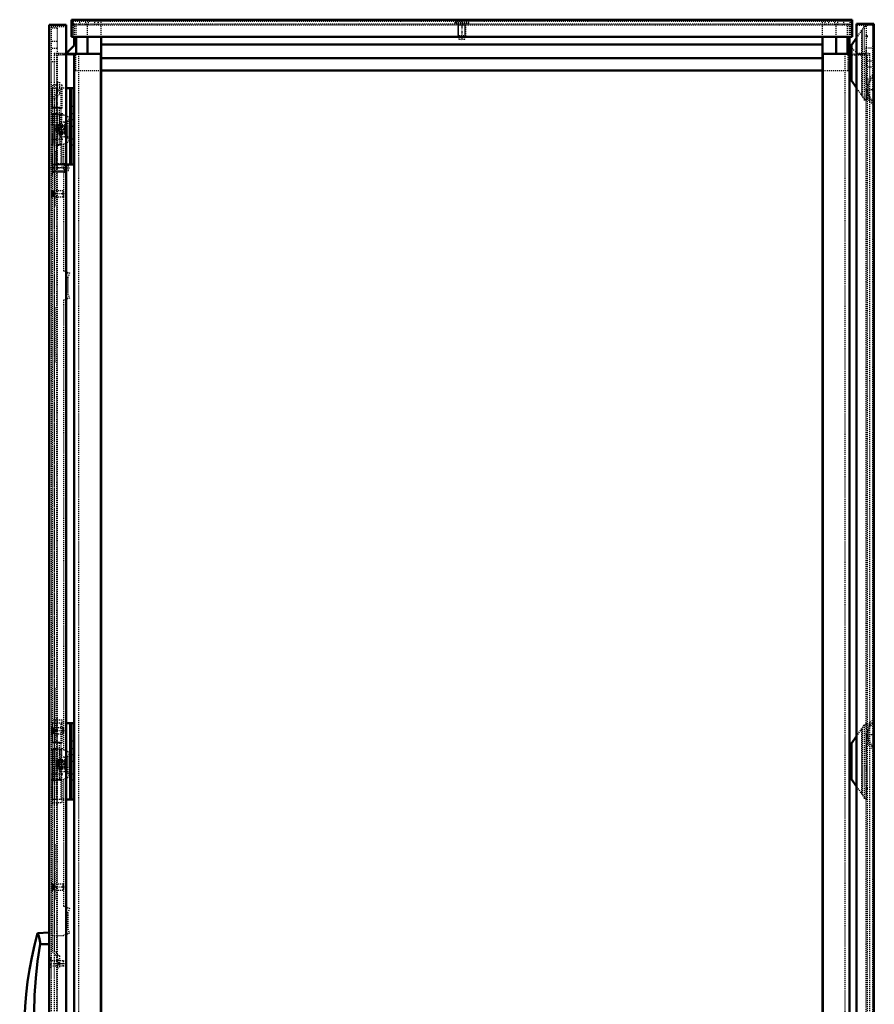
# Model space of a CAD drawing. Header units: millimetres. Extents: x -4 to 3283, y -42 to 4073.
# Tile 6 of 10: x -4 to 836, y 1965 to 2935. Entities that reach past the tile are written whole.
import ezdxf

# ---------------------------------------------------------------- set-up
doc = ezdxf.new("R2010")
doc.units = ezdxf.units.MM
doc.linetypes.add('Center', pattern=[1.5, 0.45, -0.5, 0.05, -0.5])
doc.linetypes.add('Dashed', pattern=[2, 1, -1])
for name, color, linetype, lineweight in [('2d ConnectionPoints', 7, 'Continuous', 50), ('AM_0', 7, 'Continuous', 50), ('AM_5', 3, 'Continuous', 25), ('AM_7', 7, 'Center', 25), ('AM_9', 6, 'Dashed', 25)]:
    doc.layers.add(name, color=color, linetype=linetype, lineweight=lineweight)

# ---------------------------------------------------------------- blocks, each defined once
blk = doc.blocks.new('13_CCR048R5_0__Roof_plate_0_in_MCS20048R5_0__1300')
at = {"layer": 'AM_0'}
for p, q in [((46.6, 2917.62), (46.6, 2934.62)), ((46.6, 2934.62), (814.6, 2934.62)), ((814.6, 2917.62), (814.6, 2934.62)), ((46.6, 2917.62), (814.6, 2917.62))]:
    blk.add_line(p, q, dxfattribs=at)
at = {"layer": 'AM_5'}
for p, q in [((426.6, 2929.62), (434.6, 2929.62)), ((427.37, 2917.92), (427.37, 2929.62)), ((433.83, 2917.92), (433.83, 2929.62))]:
    blk.add_line(p, q, dxfattribs=at)
at = {"layer": 'AM_7'}
blk.add_line((430.6, 2934.02), (430.6, 2914.22), dxfattribs=at)
at = {"layer": 'AM_9'}
for p, q in [((48.1, 2933.12), (813.1, 2933.12)), ((48.1, 2933.12), (48.1, 2917.62)), ((48.35, 2929.62), (48.35, 2933.12)), ((48.35, 2929.62), (812.85, 2929.62)), ((54.85, 2929.62), (54.85, 2933.12)), ((60.58, 2929.62), (60.58, 2933.12)), ((63.42, 2929.62), (63.42, 2933.12)), ((69.53, 2929.62), (69.53, 2933.12)), ((72.95, 2929.62), (72.95, 2933.12)), ((73.02, 2929.62), (73.02, 2933.12)), ((75.59, 2929.62), (75.59, 2933.12)), ((437.6, 2932.12), (423.6, 2932.12)), ((423.6, 2932.12), (423.6, 2930.92)), ((437.6, 2930.92), (423.6, 2930.92)), ((426.1, 2933.12), (426.1, 2932.12)), ((426.6, 2930.92), (426.6, 2918.69)), ((434.6, 2918.69), (434.6, 2930.92)), ((435.1, 2932.12), (435.1, 2933.12)), ((437.6, 2930.92), (437.6, 2932.12)), ((785.61, 2929.62), (785.61, 2933.12)), ((788.18, 2929.62), (788.18, 2933.12)), ((788.25, 2929.62), (788.25, 2933.12)), ((791.67, 2929.62), (791.67, 2933.12)), ((797.78, 2929.62), (797.78, 2933.12)), ((800.62, 2929.62), (800.62, 2933.12)), ((806.35, 2929.62), (806.35, 2933.12)), ((812.85, 2929.62), (812.85, 2933.12)), ((813.1, 2917.62), (813.1, 2933.12)), ((434.6, 2918.69), (426.6, 2918.69)), ((426.6, 2918.69), (427.1, 2918.19)), ((427.1, 2918.19), (427.85, 2915.12)), ((434.1, 2918.19), (427.1, 2918.19)), ((433.35, 2915.12), (434.1, 2918.19)), ((434.1, 2918.19), (434.6, 2918.69)), ((433.35, 2915.12), (427.85, 2915.12))]:
    blk.add_line(p, q, dxfattribs=at)
blk = doc.blocks.new('15_LSSD2000_0__Espagnolette_Top_0_in_MCS20048R5_0__1300')
at = {"layer": 'AM_9'}
for p, q in [((32.7, 2862.12), (32.7, 2873.12)), ((32.7, 2873.12), (34.7, 2873.12)), ((34.7, 2873.12), (34.7, 2861.3)), ((27.65, 2857.07), (32.7, 2862.12)), ((34.7, 2861.3), (29.65, 2856.25)), ((32.7, 2865.8), (34.7, 2865.8)), ((32.7, 2864.59), (34.7, 2864.59)), ((27.65, 2857.07), (27.65, 2017.17)), ((29.65, 2856.25), (29.65, 2018)), ((27.65, 2841.12), (38.65, 2841.12)), ((38.65, 2841.12), (44.5, 2839)), ((40.85, 2834.81), (42.62, 2839.68)), ((40.85, 2834.81), (40.85, 2818.11)), ((44.5, 2839), (42.91, 2834.63)), ((42.91, 2834.63), (42.91, 2818.63)), ((44.5, 2814.26), (38.65, 2812.13)), ((38.65, 2812.13), (38.65, 2687.42)), ((42.51, 2813.54), (40.85, 2818.11)), ((42.91, 2818.63), (44.5, 2814.26)), ((30.65, 2804.83), (29.65, 2805.83)), ((30.65, 2752), (30.65, 2804.83)), ((30.65, 2797.92), (29.65, 2797.92)), ((30.65, 2758.92), (29.65, 2758.92)), ((29.65, 2751), (30.65, 2752)), ((38.65, 2687.42), (44.5, 2685.3)), ((40.85, 2681.11), (42.62, 2685.98)), ((44.5, 2685.3), (42.91, 2680.93)), ((40.85, 2681.11), (40.85, 2664.41)), ((42.91, 2680.93), (42.91, 2664.93)), ((44.5, 2660.56), (38.65, 2658.43)), ((38.65, 2658.43), (38.65, 2215.82)), ((42.51, 2659.84), (40.85, 2664.41)), ((42.91, 2664.93), (44.5, 2660.56)), ((30.65, 2651.03), (29.65, 2652.03)), ((30.65, 2598.2), (30.65, 2651.03)), ((30.65, 2644.12), (29.65, 2644.12)), ((30.65, 2605.12), (29.65, 2605.12)), ((29.65, 2597.2), (30.65, 2598.2)), ((30.65, 2276.23), (29.65, 2277.23)), ((30.65, 2269.32), (29.65, 2269.32)), ((30.65, 2223.4), (30.65, 2276.23)), ((30.65, 2230.32), (29.65, 2230.32)), ((29.65, 2222.4), (30.65, 2223.4)), ((38.65, 2215.82), (44.5, 2213.69)), ((40.85, 2209.84), (42.51, 2214.41)), ((44.5, 2213.69), (42.91, 2209.32)), ((40.85, 2209.84), (40.85, 2193.13)), ((42.91, 2209.32), (42.91, 2193.32)), ((42.62, 2188.27), (40.85, 2193.13)), ((42.91, 2193.32), (44.5, 2188.95)), ((44.5, 2188.95), (38.65, 2186.82)), ((38.65, 2186.82), (38.65, 2062.12)), ((30.65, 2122.43), (29.65, 2123.43)), ((30.65, 2115.52), (29.65, 2115.52)), ((30.65, 2069.6), (30.65, 2122.43)), ((30.65, 2076.52), (29.65, 2076.52)), ((29.65, 2068.6), (30.65, 2069.6)), ((38.65, 2062.12), (44.5, 2059.99)), ((40.85, 2056.14), (42.51, 2060.71)), ((40.85, 2056.14), (40.85, 2039.43)), ((44.5, 2059.99), (42.91, 2055.62)), ((42.91, 2055.62), (42.91, 2039.62)), ((42.62, 2034.57), (40.85, 2039.43)), ((42.91, 2039.62), (44.5, 2035.25)), ((27.65, 2033.12), (38.65, 2033.12)), ((44.5, 2035.25), (38.65, 2033.12)), ((32.7, 2012.12), (27.65, 2017.17)), ((29.65, 2018), (34.7, 2012.95)), ((32.7, 2001.12), (32.7, 2012.12)), ((32.7, 2009.66), (34.7, 2009.66)), ((32.7, 2008.45), (34.7, 2008.45)), ((34.7, 2012.95), (34.7, 2001.12)), ((32.7, 2004.12), (34.7, 2004.12)), ((32.7, 2001.12), (34.7, 2001.12))]:
    blk.add_line(p, q, dxfattribs=at)
blk = doc.blocks.new('16_LSSDXXXX_0__Lock_0_in_MCS20048R5_0__1300')
at = {"layer": 'AM_0'}
for p, q in [((24.6, 2036.12), (13.23, 2035.53)), ((15.64, 2024.51), (24.6, 2024.57)), ((15.64, 1852.74), (24.6, 1852.68)), ((13.23, 1841.72), (24.6, 1841.12))]:
    blk.add_line(p, q, dxfattribs=at)
for points in [[(15.64, 2024.51), (15.7, 2026.28), (15.55, 2028.01), (14.88, 2031.1), (13.97, 2033.74), (13.58, 2034.7), (13.32, 2035.32), (13.23, 2035.53), (13.23, 2035.53)], [(15.64, 1852.74), (12.82, 1872.06), (10.94, 1891.58), (9.97, 1908.09), (9.34, 1941.23), (10.22, 1974.41), (11.38, 1991.13), (13.15, 2007.86), (15.64, 2024.51)], [(13.23, 1841.72), (13.29, 1841.87), (13.49, 1842.34), (13.82, 1843.12), (14.23, 1844.2), (14.71, 1845.58), (15.18, 1847.29), (15.56, 1849.31), (15.69, 1850.96), (15.64, 1852.74)]]:
    blk.add_lwpolyline(points, dxfattribs=at)
blk.add_arc((361.63, 1938.62), 361.63, 164.45872, 195.54121, dxfattribs=at)
at = {"layer": 'AM_7'}
for p, q in [((23.77, 2005.62), (42.03, 2005.62)), ((23.77, 1871.62), (42.03, 1871.62))]:
    blk.add_line(p, q, dxfattribs=at)
at = {"layer": 'AM_9'}
for p, q in [((38.36, 2008.12), (24.6, 2008.12)), ((41.2, 2007.62), (38.36, 2008.12)), ((38.36, 2008.12), (38.36, 2003.12)), ((41.2, 2007.62), (41.2, 2003.62)), ((24.6, 2003.12), (38.36, 2003.12)), ((38.36, 2003.12), (41.2, 2003.62)), ((38.36, 1874.12), (24.6, 1874.12)), ((41.2, 1873.62), (38.36, 1874.12)), ((38.36, 1874.12), (38.36, 1869.12)), ((41.2, 1873.62), (41.2, 1869.62)), ((24.6, 1869.12), (38.36, 1869.12)), ((38.36, 1869.12), (41.2, 1869.62))]:
    blk.add_line(p, q, dxfattribs=at)
blk = doc.blocks.new('17_DN2004R5_0__Plain_door_0_in_MCS20048R5_0__1300')
at = {"layer": 'AM_0'}
for p, q in [((24.6, 2929.62), (24.6, 947.62)), ((24.6, 2929.62), (41.4, 2929.62)), ((41.4, 2929.62), (41.4, 947.62))]:
    blk.add_line(p, q, dxfattribs=at)
at = {"layer": 'AM_5'}
for p, q in [((29.1, 2792.62), (29.1, 2789.12)), ((40.8, 2791.86), (29.1, 2791.86)), ((29.1, 2789.12), (29.1, 2784.62)), ((29.6, 2785.39), (29.1, 2785.39)), ((29.1, 2784.62), (29.1, 2785.39)), ((40.8, 2785.39), (29.6, 2785.39)), ((28.1, 2766.12), (28.1, 2760.12)), ((30.65, 2765.51), (28.1, 2765.51)), ((30.65, 2760.74), (28.1, 2760.74)), ((28.1, 2237.62), (28.1, 2231.62)), ((30.65, 2237.01), (28.1, 2237.01)), ((30.65, 2232.24), (28.1, 2232.24)), ((28.1, 2083.62), (28.1, 2077.62)), ((30.65, 2083.01), (28.1, 2083.01)), ((30.65, 2078.24), (28.1, 2078.24))]:
    blk.add_line(p, q, dxfattribs=at)
at = {"layer": 'AM_7'}
for p, q in [((44.5, 2788.62), (24.81, 2788.62)), ((39.73, 2763.12), (25.87, 2763.12)), ((39.73, 2234.62), (25.87, 2234.62)), ((39.73, 2080.62), (25.87, 2080.62)), ((24.5, 2008.62), (26.7, 2008.62))]:
    blk.add_line(p, q, dxfattribs=at)
at = {"layer": 'AM_9'}
for p, q in [((41.4, 2927.62), (26.6, 2927.62)), ((26.6, 2927.62), (26.6, 949.62)), ((32.6, 2926.12), (26.6, 2926.12)), ((32.6, 2926.12), (32.6, 951.12)), ((32.6, 2913.12), (26.6, 2913.12)), ((32.6, 2906.12), (26.6, 2906.12)), ((32.6, 2893.12), (26.6, 2893.12)), ((26.6, 2841.62), (36.95, 2841.62)), ((27.85, 2841.62), (27.85, 2811.62)), ((28.6, 2841.62), (28.6, 2811.62)), ((28.62, 2841.62), (28.62, 2811.62)), ((29.85, 2841.62), (29.85, 2811.62)), ((30.28, 2841.62), (30.28, 2811.62)), ((32.4, 2841.62), (32.4, 2811.62)), ((34.95, 2811.62), (34.95, 2841.62)), ((36.95, 2811.62), (36.95, 2841.62)), ((26.6, 2811.62), (27.4, 2811.62)), ((27.8, 2795.62), (26.6, 2795.62)), ((27.8, 2781.62), (27.8, 2795.62)), ((40.03, 2792.62), (27.8, 2792.62)), ((40.98, 2791.68), (40.03, 2792.62)), ((40.03, 2784.62), (40.03, 2792.62)), ((43.6, 2790.97), (40.98, 2791.68)), ((40.98, 2785.57), (40.98, 2791.68)), ((27.8, 2784.62), (40.03, 2784.62)), ((40.03, 2784.62), (40.98, 2785.57)), ((40.98, 2785.57), (43.6, 2786.27)), ((43.6, 2786.27), (43.6, 2790.97)), ((26.6, 2781.62), (27.8, 2781.62)), ((27.3, 2766.62), (26.6, 2766.62)), ((27.3, 2759.62), (27.3, 2766.62)), ((38.49, 2766.12), (27.3, 2766.12)), ((39.1, 2765.51), (38.49, 2766.12)), ((38.49, 2760.12), (38.49, 2766.12)), ((39.1, 2760.74), (39.1, 2765.51)), ((26.6, 2759.62), (27.3, 2759.62)), ((27.3, 2760.12), (38.49, 2760.12)), ((38.49, 2760.12), (39.1, 2760.74)), ((27.3, 2238.12), (26.6, 2238.12)), ((26.6, 2231.12), (27.3, 2231.12)), ((27.3, 2231.12), (27.3, 2238.12)), ((38.49, 2237.62), (27.3, 2237.62)), ((27.3, 2231.62), (38.49, 2231.62)), ((38.49, 2231.62), (38.49, 2237.62)), ((39.1, 2237.01), (38.49, 2237.62)), ((38.49, 2231.62), (39.1, 2232.24)), ((39.1, 2232.24), (39.1, 2237.01)), ((26.6, 2216.12), (36.95, 2216.12)), ((27.85, 2216.12), (27.85, 2186.12)), ((28.6, 2216.12), (28.6, 2186.12)), ((28.62, 2216.12), (28.62, 2186.12)), ((29.85, 2216.12), (29.85, 2186.12)), ((30.28, 2216.12), (30.28, 2186.12)), ((32.4, 2216.12), (32.4, 2186.12)), ((34.95, 2186.12), (34.95, 2216.12)), ((36.95, 2186.12), (36.95, 2216.12)), ((26.6, 2186.12), (36.95, 2186.12)), ((27.3, 2084.12), (26.6, 2084.12)), ((27.3, 2077.12), (27.3, 2084.12)), ((26.6, 2077.12), (27.3, 2077.12)), ((38.49, 2083.62), (27.3, 2083.62)), ((27.3, 2077.62), (38.49, 2077.62)), ((39.1, 2083.01), (38.49, 2083.62)), ((38.49, 2077.62), (38.49, 2083.62)), ((38.49, 2077.62), (39.1, 2078.24)), ((39.1, 2078.24), (39.1, 2083.01)), ((26.6, 2011.22), (24.6, 2011.22)), ((26.6, 2009.37), (24.6, 2009.37)), ((24.6, 2006.02), (26.6, 2006.02)), ((26.6, 2003.88), (24.6, 2003.88)), ((26.6, 2001.62), (24.6, 2001.62))]:
    blk.add_line(p, q, dxfattribs=at)
blk = doc.blocks.new('20_DNMK01_0__Hinge_3_0_in_MCS20048R5_0__1300')
at = {"layer": 'AM_0'}
for p, q in [((49.1, 2242.12), (41.4, 2242.12)), ((45.1, 2167.12), (45.1, 2242.12)), ((46.6, 2167.12), (46.6, 2242.12)), ((49.1, 2167.12), (41.4, 2167.12))]:
    blk.add_line(p, q, dxfattribs=at)
at = {"layer": 'AM_7'}
for p, q in [((32.4, 2162.15), (32.4, 2247.1)), ((26.9, 2217.12), (37.9, 2217.12)), ((26.9, 2192.12), (37.9, 2192.12))]:
    blk.add_line(p, q, dxfattribs=at)
at = {"layer": 'AM_9'}
for p, q in [((27.4, 2245.12), (27.4, 2222.62)), ((37.4, 2245.12), (27.4, 2245.12)), ((41.4, 2242.12), (27.4, 2242.12)), ((27.4, 2222.62), (27.4, 2242.12)), ((27.79, 2223.12), (27.79, 2242.12)), ((31.9, 2223.12), (31.9, 2242.12)), ((36.23, 2222.62), (36.23, 2242.12)), ((37.4, 2222.62), (37.4, 2245.12)), ((37.4, 2222.62), (27.4, 2222.62)), ((34.93, 2223.12), (27.48, 2223.12)), ((27.48, 2223.12), (27.48, 2222.62)), ((32.14, 2223.42), (27.54, 2223.42)), ((29.9, 2222.62), (29.9, 2205.62)), ((36.4, 2222.14), (31.76, 2223.12)), ((31.9, 2223.42), (32.14, 2223.42)), ((34.9, 2205.62), (34.9, 2222.62)), ((34.93, 2222.62), (34.93, 2223.12)), ((36.4, 2187.11), (36.4, 2222.14)), ((34.9, 2205.62), (29.9, 2205.62)), ((29.9, 2203.62), (34.9, 2203.62)), ((29.9, 2203.62), (29.9, 2186.62)), ((34.9, 2186.62), (34.9, 2203.62)), ((27.4, 2186.62), (37.4, 2186.62)), ((27.4, 2167.12), (27.4, 2186.62)), ((27.4, 2186.62), (27.4, 2164.12)), ((27.48, 2186.62), (27.48, 2186.12)), ((27.54, 2185.82), (32.14, 2185.82)), ((27.79, 2167.12), (27.79, 2186.12)), ((31.76, 2186.12), (36.4, 2187.11)), ((31.9, 2167.12), (31.9, 2186.12)), ((32.14, 2185.82), (31.9, 2185.83)), ((34.93, 2186.12), (34.93, 2186.62)), ((36.23, 2167.12), (36.23, 2186.62)), ((37.4, 2164.12), (37.4, 2186.62)), ((41.4, 2167.12), (27.4, 2167.12)), ((27.4, 2164.12), (37.4, 2164.12))]:
    blk.add_line(p, q, dxfattribs=at)
for points in [[(27.51, 2223.12), (27.52, 2223.27), (27.53, 2223.37), (27.54, 2223.42), (27.54, 2223.42)], [(27.54, 2223.42), (27.55, 2223.4), (27.56, 2223.33), (27.57, 2223.21), (27.57, 2223.12)], [(32.14, 2223.42), (32.6, 2223.4), (33.06, 2223.33), (33.51, 2223.21), (33.75, 2223.12)], [(27.54, 2185.82), (27.53, 2185.85), (27.52, 2185.92), (27.51, 2186.04), (27.51, 2186.12)], [(27.57, 2186.12), (27.56, 2185.98), (27.56, 2185.88), (27.55, 2185.83), (27.54, 2185.82)], [(33.75, 2186.12), (33.31, 2185.98), (32.85, 2185.88), (32.4, 2185.83), (32.14, 2185.82)]]:
    blk.add_lwpolyline(points, dxfattribs=at)
blk = doc.blocks.new('21_DNMK01_0__Hinge_4_0_in_MCS20048R5_0__1300')
at = {"layer": 'AM_0'}
for p, q in [((49.1, 2867.12), (41.4, 2867.12)), ((45.1, 2792.12), (45.1, 2867.12)), ((46.6, 2792.12), (46.6, 2867.12)), ((49.1, 2792.12), (41.4, 2792.12))]:
    blk.add_line(p, q, dxfattribs=at)
at = {"layer": 'AM_7'}
for p, q in [((32.4, 2787.15), (32.4, 2872.1)), ((26.9, 2842.12), (37.9, 2842.12)), ((26.9, 2817.12), (37.9, 2817.12))]:
    blk.add_line(p, q, dxfattribs=at)
at = {"layer": 'AM_9'}
for p, q in [((27.4, 2870.12), (27.4, 2847.62)), ((37.4, 2870.12), (27.4, 2870.12)), ((37.4, 2847.62), (37.4, 2870.12)), ((41.4, 2867.12), (27.4, 2867.12)), ((27.4, 2847.62), (27.4, 2867.12)), ((27.79, 2848.12), (27.79, 2867.12)), ((31.9, 2848.12), (31.9, 2867.12)), ((36.23, 2847.62), (36.23, 2867.12)), ((37.4, 2847.62), (27.4, 2847.62)), ((34.93, 2848.12), (27.48, 2848.12)), ((27.48, 2848.12), (27.48, 2847.62)), ((32.14, 2848.42), (27.54, 2848.42)), ((29.9, 2847.62), (29.9, 2830.62)), ((36.4, 2847.14), (31.76, 2848.12)), ((31.9, 2848.42), (32.14, 2848.42)), ((34.9, 2830.62), (34.9, 2847.62)), ((34.93, 2847.62), (34.93, 2848.12)), ((36.4, 2812.11), (36.4, 2847.14)), ((34.9, 2830.62), (29.9, 2830.62)), ((29.9, 2828.62), (34.9, 2828.62)), ((29.9, 2828.62), (29.9, 2811.62)), ((34.9, 2811.62), (34.9, 2828.62)), ((27.4, 2811.62), (37.4, 2811.62)), ((27.4, 2792.12), (27.4, 2811.62)), ((27.4, 2811.62), (27.4, 2789.12)), ((27.48, 2811.62), (27.48, 2811.12)), ((27.48, 2811.12), (34.93, 2811.12)), ((27.79, 2792.12), (27.79, 2811.12)), ((31.76, 2811.12), (36.4, 2812.11)), ((31.9, 2792.12), (31.9, 2811.12)), ((32.14, 2810.82), (31.9, 2810.83)), ((34.93, 2811.12), (34.93, 2811.62)), ((36.23, 2792.12), (36.23, 2811.62)), ((37.4, 2789.12), (37.4, 2811.62)), ((27.54, 2810.82), (32.14, 2810.82)), ((41.4, 2792.12), (27.4, 2792.12)), ((27.4, 2789.12), (37.4, 2789.12))]:
    blk.add_line(p, q, dxfattribs=at)
for points in [[(27.51, 2848.12), (27.52, 2848.27), (27.53, 2848.37), (27.54, 2848.42), (27.54, 2848.42)], [(27.54, 2848.42), (27.55, 2848.4), (27.56, 2848.33), (27.57, 2848.21), (27.57, 2848.12)], [(32.14, 2848.42), (32.6, 2848.4), (33.06, 2848.33), (33.51, 2848.21), (33.75, 2848.12)], [(27.54, 2810.82), (27.53, 2810.85), (27.52, 2810.92), (27.51, 2811.04), (27.51, 2811.12)], [(27.57, 2811.12), (27.56, 2810.98), (27.56, 2810.88), (27.55, 2810.83), (27.54, 2810.82)], [(33.75, 2811.12), (33.31, 2810.98), (32.85, 2810.88), (32.4, 2810.83), (32.14, 2810.82)]]:
    blk.add_lwpolyline(points, dxfattribs=at)
blk = doc.blocks.new('24_DNMK01_0__Rod_catches_3_0_in_MCS20048R5_0__1300')
at = {"layer": 'AM_7'}
for p, q in [((31.35, 2201.62), (41.85, 2201.62)), ((36.6, 2196.37), (36.6, 2206.87))]:
    blk.add_line(p, q, dxfattribs=at)
at = {"layer": 'AM_9'}
for p, q in [((45.6, 2224.62), (49.1, 2224.62)), ((45.6, 2178.62), (45.6, 2224.62)), ((32.1, 2204.62), (36.29, 2208.81)), ((32.1, 2198.62), (32.1, 2204.62)), ((36.29, 2208.81), (45.6, 2209.62)), ((37.83, 2203.2), (37.83, 2203.8)), ((40.35, 2194.08), (40.35, 2209.16)), ((40.85, 2194.04), (40.85, 2209.21)), ((36.29, 2194.44), (32.1, 2198.62)), ((45.6, 2193.62), (36.29, 2194.44)), ((37.83, 2199.45), (37.83, 2200.05)), ((49.1, 2178.62), (45.6, 2178.62))]:
    blk.add_line(p, q, dxfattribs=at)
for radius in [5, 4, 3.7, 2.5]:
    blk.add_circle((36.6, 2201.62), radius, dxfattribs=at)
blk.add_arc((36.6, 2201.62), 2, 52.08454, 307.91546, dxfattribs=at)
blk = doc.blocks.new('25_DNMK01_0__Rod_catches_4_0_in_MCS20048R5_0__1300')
at = {"layer": 'AM_7'}
for p, q in [((36.6, 2821.37), (36.6, 2831.87)), ((31.35, 2826.62), (41.85, 2826.62))]:
    blk.add_line(p, q, dxfattribs=at)
at = {"layer": 'AM_9'}
for p, q in [((45.6, 2849.62), (49.1, 2849.62)), ((45.6, 2803.62), (45.6, 2849.62)), ((32.1, 2829.62), (36.29, 2833.81)), ((36.29, 2833.81), (45.6, 2834.62)), ((40.35, 2819.08), (40.35, 2834.16)), ((40.85, 2819.04), (40.85, 2834.21)), ((32.1, 2823.62), (32.1, 2829.62)), ((36.29, 2819.44), (32.1, 2823.62)), ((37.83, 2828.2), (37.83, 2828.8)), ((37.83, 2824.45), (37.83, 2825.05)), ((45.6, 2818.62), (36.29, 2819.44)), ((49.1, 2803.62), (45.6, 2803.62))]:
    blk.add_line(p, q, dxfattribs=at)
for radius in [5, 4, 3.7, 2.5]:
    blk.add_circle((36.6, 2826.62), radius, dxfattribs=at)
blk.add_arc((36.6, 2826.62), 2, 52.08454, 307.91546, dxfattribs=at)
blk = doc.blocks.new('26_CRP2004R5_0__Rear_Panel_0_in_MCS20048R5_0__1300')
at = {"layer": 'AM_0'}
for p, q in [((819.1, 2930.57), (836.1, 2930.57)), ((819.1, 2930.57), (819.1, 948.57)), ((836.1, 2930.57), (836.1, 948.57))]:
    blk.add_line(p, q, dxfattribs=at)
at = {"layer": 'AM_7'}
for p, q in [((828.54, 2865.87), (836.46, 2865.87)), ((828.54, 2230.87), (836.46, 2230.87))]:
    blk.add_line(p, q, dxfattribs=at)
at = {"layer": 'AM_9'}
for p, q in [((834.6, 2929.07), (819.1, 2929.07)), ((834.6, 2929.07), (834.6, 950.07)), ((828.6, 952.07), (828.6, 2907.07)), ((828.6, 2907.07), (834.6, 2907.07)), ((828.6, 2894.07), (834.6, 2894.07)), ((828.6, 2888.07), (834.6, 2888.07)), ((834.6, 2880.22), (828.9, 2874.52)), ((836.1, 2879.6), (830.4, 2873.9)), ((828.9, 2871.47), (828.9, 2860.28)), ((830.4, 2869.87), (828.9, 2869.87)), ((830.4, 2873.9), (830.4, 2857.85)), ((828.9, 2861.87), (830.4, 2861.87)), ((828.9, 2857.22), (834.6, 2851.52)), ((830.4, 2857.85), (836.1, 2852.15)), ((834.6, 2245.22), (828.9, 2239.52)), ((836.1, 2244.6), (830.4, 2238.9)), ((828.9, 2236.47), (828.9, 2225.28)), ((830.4, 2234.87), (828.9, 2234.87)), ((830.4, 2238.9), (830.4, 2222.85)), ((828.9, 2226.87), (830.4, 2226.87)), ((828.9, 2222.22), (834.6, 2216.52)), ((830.4, 2222.85), (836.1, 2217.15))]:
    blk.add_line(p, q, dxfattribs=at)
for points in [[(834.6, 2877.05), (832.16, 2873.69), (830.18, 2870.06), (829.26, 2866.2), (829.93, 2862.3), (831.78, 2858.64), (834.15, 2855.28), (834.6, 2854.7)], [(834.6, 2242.05), (832.16, 2238.69), (830.18, 2235.06), (829.26, 2231.2), (829.93, 2227.3), (831.78, 2223.64), (834.15, 2220.28), (834.6, 2219.7)]]:
    blk.add_lwpolyline(points, dxfattribs=at)
blk = doc.blocks.new('28_CRPK040RPMK2T_0_in_MCS20048R5_0__1300')
at = {"layer": 'AM_0'}
for p, q in [((812.1, 2909.62), (814.1, 2909.62)), ((812.1, 2901.12), (812.1, 2909.62)), ((814.1, 2909.62), (819.1, 2916.85)), ((814.1, 2874.62), (814.1, 2909.62)), ((812.1, 2874.62), (814.1, 2874.62)), ((819.1, 2867.4), (814.1, 2874.62))]:
    blk.add_line(p, q, dxfattribs=at)
at = {"layer": 'AM_9'}
for p, q in [((819.1, 2916.85), (826.9, 2928.12)), ((826.9, 2855.12), (826.9, 2929.12)), ((828.9, 2929.12), (826.9, 2929.12)), ((826.9, 2928.12), (828.9, 2928.12)), ((828.9, 2871.47), (828.9, 2929.12)), ((824.26, 2859.94), (824.26, 2924.31)), ((824.84, 2859.11), (824.84, 2925.14)), ((826.9, 2856.12), (819.1, 2867.4)), ((828.9, 2855.12), (828.9, 2860.28)), ((826.9, 2856.12), (828.9, 2856.12)), ((828.9, 2855.12), (826.9, 2855.12))]:
    blk.add_line(p, q, dxfattribs=at)
blk = doc.blocks.new('29_CRPK040RPMK3R_0_in_MCS20048R5_0__1300')
at = {"layer": 'AM_0'}
for p, q in [((814.1, 2222.12), (819.1, 2229.35)), ((812.1, 2222.12), (814.1, 2222.12)), ((814.1, 2187.12), (814.1, 2222.12)), ((812.1, 2187.12), (814.1, 2187.12)), ((819.1, 2179.9), (814.1, 2187.12))]:
    blk.add_line(p, q, dxfattribs=at)
at = {"layer": 'AM_9'}
for p, q in [((819.1, 2229.35), (826.9, 2240.62)), ((828.9, 2241.62), (826.9, 2241.62)), ((826.9, 2167.62), (826.9, 2241.62)), ((826.9, 2240.62), (828.9, 2240.62)), ((828.9, 2236.47), (828.9, 2241.62)), ((824.26, 2172.44), (824.26, 2236.81)), ((824.84, 2171.61), (824.84, 2237.64)), ((828.9, 2167.62), (828.9, 2225.28)), ((826.9, 2168.62), (819.1, 2179.9)), ((826.9, 2168.62), (828.9, 2168.62)), ((828.9, 2167.62), (826.9, 2167.62))]:
    blk.add_line(p, q, dxfattribs=at)
blk = doc.blocks.new('31_MCS20048R5_Frame_0_in_MCS20048R5_0__1300')
at = {"layer": 'AM_0'}
for p, q in [((49.1, 2917.62), (49.1, 2909.15)), ((51.2, 2901.12), (51.2, 2917.62)), ((62.33, 2901.12), (62.33, 2917.62)), ((75.6, 928.62), (75.6, 2917.62)), ((785.6, 928.62), (785.6, 2917.62)), ((798.87, 2901.12), (798.87, 2917.62)), ((810, 2901.12), (810, 2917.62)), ((812.1, 2909.62), (812.1, 2917.62)), ((49.1, 2909.15), (41.58, 2901.62)), ((75.6, 2910.12), (785.6, 2910.12)), ((41.58, 2901.62), (41.4, 2901.62)), ((41.4, 2901.12), (75.6, 2901.12)), ((49.1, 2901.12), (49.1, 958.12)), ((75.3, 2901.12), (75.3, 958.12)), ((785.6, 2901.12), (812.1, 2901.12)), ((785.9, 2901.12), (785.9, 958.12)), ((812.1, 2901.12), (812.1, 958.12)), ((75.6, 2896.62), (785.6, 2896.62)), ((75.6, 2884.62), (785.6, 2884.62))]:
    blk.add_line(p, q, dxfattribs=at)
at = {"layer": 'AM_9'}
for p, q in [((49.1, 2930.62), (49.1, 2917.62)), ((49.1, 2930.62), (812.1, 2930.62)), ((51.2, 2917.62), (51.2, 2930.62)), ((62.33, 2917.62), (62.33, 2930.62)), ((75.6, 2917.62), (75.6, 2930.62)), ((785.6, 2917.62), (785.6, 2930.62)), ((798.87, 2917.62), (798.87, 2930.62)), ((810, 2917.62), (810, 2930.62)), ((812.1, 2917.62), (812.1, 2930.62)), ((819.62, 2901.62), (812.1, 2909.15)), ((29.6, 2901.62), (41.4, 2901.62)), ((29.6, 2901.62), (29.6, 957.62)), ((29.6, 2899.87), (50.6, 2899.87)), ((31.65, 2899.87), (31.65, 959.37)), ((33.48, 2901.12), (33.48, 2901.62)), ((33.48, 2901.12), (41.4, 2901.12)), ((39.37, 2899.87), (39.37, 2901.12)), ((50.6, 2899.87), (50.6, 2884.62)), ((53.6, 2901.12), (53.6, 958.12)), ((807.6, 2901.12), (807.6, 958.12)), ((810.6, 2884.62), (810.6, 2899.87)), ((810.6, 2899.87), (831.6, 2899.87)), ((812.1, 2901.12), (827.72, 2901.12)), ((819.62, 2901.62), (831.6, 2901.62)), ((821.83, 2901.12), (821.83, 2899.87)), ((827.72, 2901.62), (827.72, 2901.12)), ((829.55, 2899.87), (829.55, 2867.42)), ((831.6, 2901.62), (831.6, 957.62)), ((50.6, 2884.62), (75.6, 2884.62)), ((785.6, 2884.62), (810.6, 2884.62)), ((829.55, 2864.53), (829.55, 2232.42)), ((829.55, 2229.53), (829.55, 1707.42))]:
    blk.add_line(p, q, dxfattribs=at)

msp = doc.modelspace()

# ---------------------------------------------------------------- linework, layer by layer
at = {"layer": '2d ConnectionPoints'}
for p in [(828.9, 2918.374), (812.1, 2904.624), (812.1, 2892.124), (812.1, 2879.624), (828.9, 2865.874), (49.1, 2842.124), (49.1, 2842.124), (49.1, 2836.124), (32.4, 2829.624), (32.4, 2826.624), (49.1, 2829.624), (49.1, 2817.124), (49.1, 2817.124), (49.1, 2811.124), (828.9, 2230.874), (49.1, 2217.124), (49.1, 2217.124), (49.1, 2211.124), (812.1, 2217.124), (32.4, 2204.624), (49.1, 2204.624), (812.1, 2204.624), (49.1, 2192.124), (49.1, 2192.124), (812.1, 2192.124), (49.1, 2186.124), (828.9, 2178.374), (24.6, 2008.624), (24.6, 2008.624), (24.6, 2005.624), (24.6, 2005.624), (33.7, 2005.624)]:
    msp.add_point(p, dxfattribs=at)

# ---------------------------------------------------------------- block references
for name in ['17_DN2004R5_0__Plain_door_0_in_MCS20048R5_0__1300', '31_MCS20048R5_Frame_0_in_MCS20048R5_0__1300', '13_CCR048R5_0__Roof_plate_0_in_MCS20048R5_0__1300', '28_CRPK040RPMK2T_0_in_MCS20048R5_0__1300', '26_CRP2004R5_0__Rear_Panel_0_in_MCS20048R5_0__1300', '21_DNMK01_0__Hinge_4_0_in_MCS20048R5_0__1300', '15_LSSD2000_0__Espagnolette_Top_0_in_MCS20048R5_0__1300', '25_DNMK01_0__Rod_catches_4_0_in_MCS20048R5_0__1300', '20_DNMK01_0__Hinge_3_0_in_MCS20048R5_0__1300', '29_CRPK040RPMK3R_0_in_MCS20048R5_0__1300', '24_DNMK01_0__Rod_catches_3_0_in_MCS20048R5_0__1300', '16_LSSDXXXX_0__Lock_0_in_MCS20048R5_0__1300']:
    msp.add_blockref(name, (0, 0))

doc.saveas('drawing.dxf')
